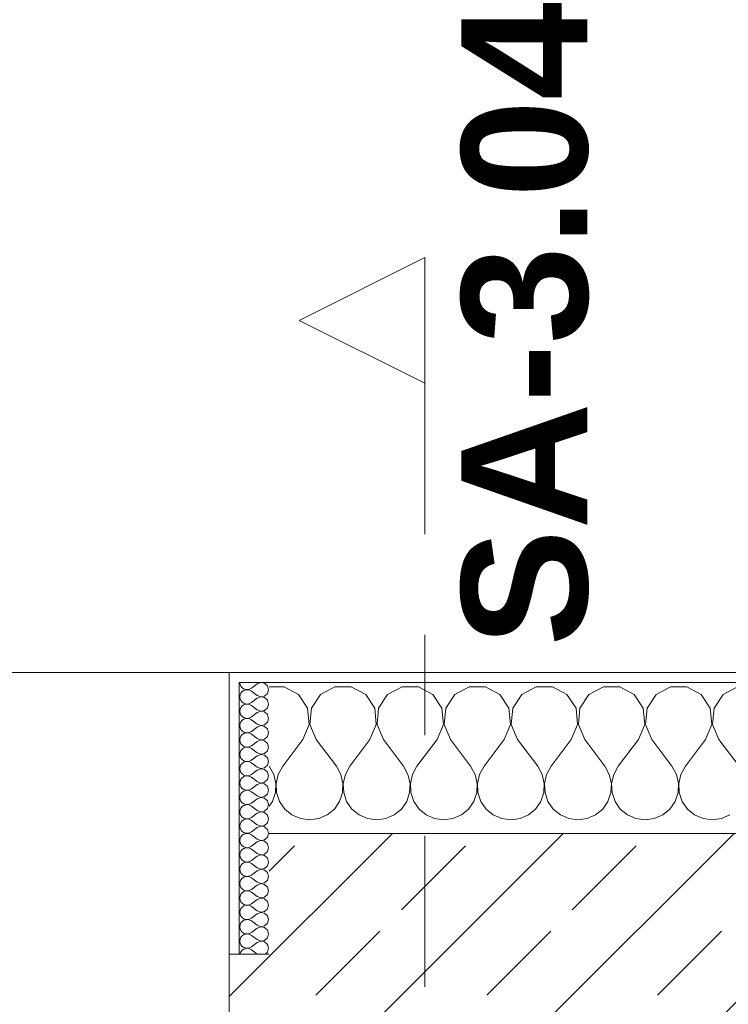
# Model space of a CAD drawing. Header units: metres. Extents: x -3.6 to 84.5, y -11 to 16.8.
# Tile 52 of 256: x 3.3 to 4, y 13.5 to 14.5. Entities that reach past the tile are written whole.
import ezdxf

# ---------------------------------------------------------------- set-up
doc = ezdxf.new("R2010")
doc.units = ezdxf.units.M
doc.header["$MEASUREMENT"] = 0
doc.linetypes.add('Schnittlinie', pattern=[0.3, 0.15, -0.075, 0, -0.075])
doc.linetypes.add('Wipeout_Contour', pattern=[1, 0, -1])
for name, color, linetype in [('154 - Bemaßung_ Beschriftung.Ausbau - Deckenspiegel', 7, 'Continuous'), ('203 - Marker.Schnitt - Ausbaudetail SA', 7, 'Continuous'), ('604 - Struktur.Wand Aussen', 7, 'Continuous')]:
    doc.layers.add(name, color=color, linetype=linetype)
doc.styles.add('ERSTELLTER_STIL_1', font='txt')
doc.styles.add('ERSTELLTER_STIL_2', font='txt')
doc.dimstyles.new('ERSTELLTER_STIL__2', dxfattribs={"dimtxt": 0.1, "dimasz": 0.0532, "dimexe": 0.18, "dimexo": 0.0625, "dimgap": 0, "dimtad": 1, "dimtih": 1, "dimtoh": 1, "dimzin": 0, "dimdsep": 46, "dimtxsty": 'ERSTELLTER_STIL_2', "dimblk": 'ARROWHEAD_2', "dimblk1": 'ARROWHEAD_2', "dimblk2": 'ARROWHEAD_2', "dimcen": 0.09, "dimse1": 1, "dimse2": 1, "dimclrd": 7, "dimclre": 7, "dimclrt": 7, "dimazin": 0, "dimtfac": 1, "dimtdec": 4, "dimtmove": 0, "dimatfit": 3, "dimfxl": 1, "dimtolj": 1, "dimtzin": 0, "dimarcsym": 0})
pattern_1 = [(0, (0, 0), (0, 0.08660254), [0, -0.05]), (0, (0.025, 0.0433), (0, 0.08660254), [0, -0.05])]

# ---------------------------------------------------------------- blocks, each defined once
blk = doc.blocks.new('*X31')
at = {"layer": '604 - Struktur.Wand Aussen', "color": 7, "linetype": 'Continuous', "lineweight": 5}
for p, q in [((3.57479, 13.84066), (3.56, 13.84066)), ((3.5891, 13.83299), (3.57479, 13.84066)), ((3.62521, 13.84066), (3.6109, 13.83299)), ((3.64145, 13.84066), (3.62521, 13.84066)), ((3.65576, 13.83299), (3.64145, 13.84066)), ((3.69188, 13.84066), (3.67757, 13.83299)), ((3.70812, 13.84066), (3.69188, 13.84066)), ((3.72243, 13.83299), (3.70812, 13.84066)), ((3.75855, 13.84066), (3.74424, 13.83299)), ((3.77479, 13.84066), (3.75855, 13.84066)), ((3.7891, 13.83299), (3.77479, 13.84066)), ((3.82521, 13.84066), (3.8109, 13.83299)), ((3.84145, 13.84066), (3.82521, 13.84066)), ((3.85576, 13.83299), (3.84145, 13.84066)), ((3.89188, 13.84066), (3.87757, 13.83299)), ((3.90812, 13.84066), (3.89188, 13.84066)), ((3.92243, 13.83299), (3.90812, 13.84066)), ((3.95855, 13.84066), (3.94424, 13.83299)), ((3.97479, 13.84066), (3.95855, 13.84066)), ((3.9891, 13.83299), (3.97479, 13.84066)), ((4.02521, 13.84066), (4.0109, 13.83299)), ((3.59808, 13.81947), (3.5891, 13.83299)), ((3.6109, 13.83299), (3.60192, 13.81947)), ((3.66475, 13.81947), (3.65576, 13.83299)), ((3.67757, 13.83299), (3.66858, 13.81947)), ((3.73142, 13.81947), (3.72243, 13.83299)), ((3.74424, 13.83299), (3.73525, 13.81947)), ((3.79808, 13.81947), (3.7891, 13.83299)), ((3.8109, 13.83299), (3.80192, 13.81947)), ((3.86475, 13.81947), (3.85576, 13.83299)), ((3.87757, 13.83299), (3.86858, 13.81947)), ((3.93142, 13.81947), (3.92243, 13.83299)), ((3.94424, 13.83299), (3.93525, 13.81947)), ((3.99808, 13.81947), (3.9891, 13.83299)), ((4.0109, 13.83299), (4.00192, 13.81947)), ((3.59962, 13.8033), (3.59808, 13.81947)), ((3.60192, 13.81947), (3.60038, 13.8033)), ((3.66629, 13.8033), (3.66475, 13.81947)), ((3.66858, 13.81947), (3.66705, 13.8033)), ((3.73295, 13.8033), (3.73142, 13.81947)), ((3.73525, 13.81947), (3.73371, 13.8033)), ((3.79962, 13.8033), (3.79808, 13.81947)), ((3.80192, 13.81947), (3.80038, 13.8033)), ((3.86629, 13.8033), (3.86475, 13.81947)), ((3.86858, 13.81947), (3.86705, 13.8033)), ((3.93295, 13.8033), (3.93142, 13.81947)), ((3.93525, 13.81947), (3.93371, 13.8033)), ((3.99962, 13.8033), (3.99808, 13.81947)), ((4.00192, 13.81947), (4.00038, 13.8033)), ((3.59333, 13.78833), (3.59962, 13.8033)), ((3.60038, 13.8033), (3.60667, 13.78833)), ((3.66, 13.78833), (3.66629, 13.8033)), ((3.66705, 13.8033), (3.67333, 13.78833)), ((3.72667, 13.78833), (3.73295, 13.8033)), ((3.73371, 13.8033), (3.74, 13.78833)), ((3.79333, 13.78833), (3.79962, 13.8033)), ((3.80038, 13.8033), (3.80667, 13.78833)), ((3.86, 13.78833), (3.86629, 13.8033)), ((3.86705, 13.8033), (3.87333, 13.78833)), ((3.92667, 13.78833), (3.93295, 13.8033)), ((3.93371, 13.8033), (3.94, 13.78833)), ((3.99333, 13.78833), (3.99962, 13.8033)), ((4.00038, 13.8033), (4.00667, 13.78833)), ((3.59333, 13.78833), (3.57333, 13.76167)), ((3.60667, 13.78833), (3.62667, 13.76167)), ((3.66, 13.78833), (3.64, 13.76167)), ((3.67333, 13.78833), (3.69333, 13.76167)), ((3.72667, 13.78833), (3.70667, 13.76167)), ((3.74, 13.78833), (3.76, 13.76167)), ((3.79333, 13.78833), (3.77333, 13.76167)), ((3.80667, 13.78833), (3.82667, 13.76167)), ((3.86, 13.78833), (3.84, 13.76167)), ((3.87333, 13.78833), (3.89333, 13.76167)), ((3.92667, 13.78833), (3.90667, 13.76167)), ((3.94, 13.78833), (3.96, 13.76167)), ((3.99333, 13.78833), (3.97333, 13.76167)), ((4.00667, 13.78833), (4.02667, 13.76167)), ((3.56445, 13.75362), (3.56, 13.76167)), ((3.57333, 13.76167), (3.56888, 13.75362)), ((3.63112, 13.75362), (3.62667, 13.76167)), ((3.64, 13.76167), (3.63555, 13.75362)), ((3.69778, 13.75362), (3.69333, 13.76167)), ((3.70667, 13.76167), (3.70222, 13.75362)), ((3.76445, 13.75362), (3.76, 13.76167)), ((3.77333, 13.76167), (3.76888, 13.75362)), ((3.83112, 13.75362), (3.82667, 13.76167)), ((3.84, 13.76167), (3.83555, 13.75362)), ((3.89778, 13.75362), (3.89333, 13.76167)), ((3.90667, 13.76167), (3.90222, 13.75362)), ((3.96445, 13.75362), (3.96, 13.76167)), ((3.97333, 13.76167), (3.96888, 13.75362)), ((3.56653, 13.74466), (3.56445, 13.75362)), ((3.56888, 13.75362), (3.5668, 13.74466)), ((3.6332, 13.74466), (3.63112, 13.75362)), ((3.63555, 13.75362), (3.63347, 13.74466)), ((3.69987, 13.74466), (3.69778, 13.75362)), ((3.70222, 13.75362), (3.70013, 13.74466)), ((3.76653, 13.74466), (3.76445, 13.75362)), ((3.76888, 13.75362), (3.7668, 13.74466)), ((3.8332, 13.74466), (3.83112, 13.75362)), ((3.83555, 13.75362), (3.83347, 13.74466)), ((3.89987, 13.74466), (3.89778, 13.75362)), ((3.90222, 13.75362), (3.90013, 13.74466)), ((3.96653, 13.74466), (3.96445, 13.75362)), ((3.96888, 13.75362), (3.9668, 13.74466)), ((3.56609, 13.73547), (3.56653, 13.74466)), ((3.5668, 13.74466), (3.56725, 13.73547)), ((3.63275, 13.73547), (3.6332, 13.74466)), ((3.63347, 13.74466), (3.63391, 13.73547)), ((3.69942, 13.73547), (3.69987, 13.74466)), ((3.70013, 13.74466), (3.70058, 13.73547)), ((3.76609, 13.73547), (3.76653, 13.74466)), ((3.7668, 13.74466), (3.76725, 13.73547)), ((3.83275, 13.73547), (3.8332, 13.74466)), ((3.83347, 13.74466), (3.83391, 13.73547)), ((3.89942, 13.73547), (3.89987, 13.74466)), ((3.90013, 13.74466), (3.90058, 13.73547)), ((3.96609, 13.73547), (3.96653, 13.74466)), ((3.9668, 13.74466), (3.96725, 13.73547)), ((3.56, 13.72218), (3.56315, 13.72676)), ((3.56315, 13.72676), (3.56609, 13.73547)), ((3.56725, 13.73547), (3.57019, 13.72676)), ((3.57019, 13.72676), (3.57539, 13.71918)), ((3.62461, 13.71918), (3.62981, 13.72676)), ((3.62981, 13.72676), (3.63275, 13.73547)), ((3.63391, 13.73547), (3.63685, 13.72676)), ((3.63685, 13.72676), (3.64206, 13.71918)), ((3.69127, 13.71918), (3.69648, 13.72676)), ((3.69648, 13.72676), (3.69942, 13.73547)), ((3.70058, 13.73547), (3.70352, 13.72676)), ((3.70352, 13.72676), (3.70873, 13.71918)), ((3.75794, 13.71918), (3.76315, 13.72676)), ((3.76315, 13.72676), (3.76609, 13.73547)), ((3.76725, 13.73547), (3.77019, 13.72676)), ((3.77019, 13.72676), (3.77539, 13.71918)), ((3.82461, 13.71918), (3.82981, 13.72676)), ((3.82981, 13.72676), (3.83275, 13.73547)), ((3.83391, 13.73547), (3.83685, 13.72676)), ((3.83685, 13.72676), (3.84206, 13.71918)), ((3.89127, 13.71918), (3.89648, 13.72676)), ((3.89648, 13.72676), (3.89942, 13.73547)), ((3.90058, 13.73547), (3.90352, 13.72676)), ((3.90352, 13.72676), (3.90873, 13.71918)), ((3.95794, 13.71918), (3.96315, 13.72676)), ((3.96315, 13.72676), (3.96609, 13.73547)), ((3.96725, 13.73547), (3.97019, 13.72676)), ((3.97019, 13.72676), (3.97539, 13.71918)), ((3.57539, 13.71918), (3.58248, 13.71331)), ((3.61752, 13.71331), (3.62461, 13.71918)), ((3.64206, 13.71918), (3.64914, 13.71331)), ((3.68419, 13.71331), (3.69127, 13.71918)), ((3.70873, 13.71918), (3.71581, 13.71331)), ((3.75086, 13.71331), (3.75794, 13.71918)), ((3.77539, 13.71918), (3.78248, 13.71331)), ((3.81752, 13.71331), (3.82461, 13.71918)), ((3.84206, 13.71918), (3.84914, 13.71331)), ((3.88419, 13.71331), (3.89127, 13.71918)), ((3.90873, 13.71918), (3.91581, 13.71331)), ((3.95086, 13.71331), (3.95794, 13.71918)), ((3.97539, 13.71918), (3.98248, 13.71331)), ((3.58248, 13.71331), (3.59089, 13.7096)), ((3.59089, 13.7096), (3.6, 13.70833)), ((3.6, 13.70833), (3.60911, 13.7096)), ((3.60911, 13.7096), (3.61752, 13.71331)), ((3.64914, 13.71331), (3.65756, 13.7096)), ((3.65756, 13.7096), (3.66667, 13.70833)), ((3.66667, 13.70833), (3.67578, 13.7096)), ((3.67578, 13.7096), (3.68419, 13.71331)), ((3.71581, 13.71331), (3.72422, 13.7096)), ((3.72422, 13.7096), (3.73333, 13.70833)), ((3.73333, 13.70833), (3.74244, 13.7096)), ((3.74244, 13.7096), (3.75086, 13.71331)), ((3.78248, 13.71331), (3.79089, 13.7096)), ((3.79089, 13.7096), (3.8, 13.70833)), ((3.8, 13.70833), (3.80911, 13.7096)), ((3.80911, 13.7096), (3.81752, 13.71331)), ((3.84914, 13.71331), (3.85756, 13.7096)), ((3.85756, 13.7096), (3.86667, 13.70833)), ((3.86667, 13.70833), (3.87578, 13.7096)), ((3.87578, 13.7096), (3.88419, 13.71331)), ((3.91581, 13.71331), (3.92422, 13.7096)), ((3.92422, 13.7096), (3.93333, 13.70833)), ((3.93333, 13.70833), (3.94244, 13.7096)), ((3.94244, 13.7096), (3.95086, 13.71331)), ((3.98248, 13.71331), (3.99089, 13.7096)), ((3.99089, 13.7096), (4, 13.70833)), ((4, 13.70833), (4.00911, 13.7096)), ((4.00911, 13.7096), (4.01752, 13.71331))]:
    blk.add_line(p, q, dxfattribs=at)
blk = doc.blocks.new('*X49')
at = {"layer": '604 - Struktur.Wand Aussen', "color": 7, "linetype": 'Continuous', "lineweight": 5}
for p, q in [((3.53071, 13.845), (3.53099, 13.84305)), ((3.5515, 13.84497), (3.54786, 13.84357)), ((3.55534, 13.84425), (3.5515, 13.84497)), ((3.55822, 13.84161), (3.55534, 13.84425)), ((3.53099, 13.84305), (3.53178, 13.84124)), ((3.53178, 13.83447), (3.53099, 13.83267)), ((3.53178, 13.84124), (3.53304, 13.83973)), ((3.53304, 13.83599), (3.53178, 13.83447)), ((3.53304, 13.83973), (3.53466, 13.83861)), ((3.53466, 13.8371), (3.53304, 13.83599)), ((3.53466, 13.83861), (3.53653, 13.83798)), ((3.53653, 13.83773), (3.53466, 13.8371)), ((3.53653, 13.83798), (3.5385, 13.83789)), ((3.5385, 13.83783), (3.53653, 13.83773)), ((3.5385, 13.83789), (3.54042, 13.83833)), ((3.54042, 13.83738), (3.5385, 13.83783)), ((3.54042, 13.83833), (3.54214, 13.83929)), ((3.54214, 13.83643), (3.54042, 13.83738)), ((3.54786, 13.84357), (3.54214, 13.83929)), ((3.54786, 13.83214), (3.54214, 13.83643)), ((3.55929, 13.83786), (3.55822, 13.84161)), ((3.55822, 13.8341), (3.55929, 13.83786)), ((3.53099, 13.83267), (3.53071, 13.83071)), ((3.53071, 13.83071), (3.53099, 13.82876)), ((3.53099, 13.82876), (3.53178, 13.82696)), ((3.53178, 13.82696), (3.53304, 13.82544)), ((3.53304, 13.82544), (3.53466, 13.82433)), ((3.54042, 13.82405), (3.54214, 13.825)), ((3.54786, 13.82929), (3.54214, 13.825)), ((3.54786, 13.83214), (3.5515, 13.83074)), ((3.5515, 13.83069), (3.54786, 13.82929)), ((3.5515, 13.83074), (3.55534, 13.83147)), ((3.55534, 13.82996), (3.5515, 13.83069)), ((3.55534, 13.83147), (3.55822, 13.8341)), ((3.55822, 13.82733), (3.55534, 13.82996)), ((3.55929, 13.82357), (3.55822, 13.82733)), ((3.53099, 13.81838), (3.53071, 13.81643)), ((3.53071, 13.81643), (3.53099, 13.81448)), ((3.53178, 13.82018), (3.53099, 13.81838)), ((3.53304, 13.8217), (3.53178, 13.82018)), ((3.53466, 13.82282), (3.53304, 13.8217)), ((3.53466, 13.82433), (3.53653, 13.8237)), ((3.53653, 13.82345), (3.53466, 13.82282)), ((3.53653, 13.8237), (3.5385, 13.8236)), ((3.5385, 13.82354), (3.53653, 13.82345)), ((3.5385, 13.8236), (3.54042, 13.82405)), ((3.54042, 13.8231), (3.5385, 13.82354)), ((3.54214, 13.82214), (3.54042, 13.8231)), ((3.54786, 13.81786), (3.54214, 13.82214)), ((3.54786, 13.815), (3.54214, 13.81071)), ((3.54786, 13.81786), (3.5515, 13.81646)), ((3.5515, 13.8164), (3.54786, 13.815)), ((3.5515, 13.81646), (3.55534, 13.81718)), ((3.55534, 13.81567), (3.5515, 13.8164)), ((3.55534, 13.81718), (3.55822, 13.81982)), ((3.55822, 13.81304), (3.55534, 13.81567)), ((3.55822, 13.81982), (3.55929, 13.82357)), ((3.53099, 13.81448), (3.53178, 13.81267)), ((3.53178, 13.8059), (3.53099, 13.80409)), ((3.53178, 13.81267), (3.53304, 13.81116)), ((3.53304, 13.80742), (3.53178, 13.8059)), ((3.53304, 13.81116), (3.53466, 13.81004)), ((3.53466, 13.80853), (3.53304, 13.80742)), ((3.53466, 13.81004), (3.53653, 13.80941)), ((3.53653, 13.80916), (3.53466, 13.80853)), ((3.53653, 13.80941), (3.5385, 13.80931)), ((3.5385, 13.80926), (3.53653, 13.80916)), ((3.5385, 13.80931), (3.54042, 13.80976)), ((3.54042, 13.80881), (3.5385, 13.80926)), ((3.54042, 13.80976), (3.54214, 13.81071)), ((3.54214, 13.80786), (3.54042, 13.80881)), ((3.54786, 13.80357), (3.54214, 13.80786)), ((3.55534, 13.8029), (3.55822, 13.80553)), ((3.55929, 13.80929), (3.55822, 13.81304)), ((3.55822, 13.80553), (3.55929, 13.80929)), ((3.53099, 13.80409), (3.53071, 13.80214)), ((3.53071, 13.80214), (3.53099, 13.80019)), ((3.53099, 13.80019), (3.53178, 13.79839)), ((3.53178, 13.79839), (3.53304, 13.79687)), ((3.53304, 13.79687), (3.53466, 13.79575)), ((3.53466, 13.79575), (3.53653, 13.79512)), ((3.53653, 13.79512), (3.5385, 13.79503)), ((3.5385, 13.79503), (3.54042, 13.79547)), ((3.54042, 13.79547), (3.54214, 13.79643)), ((3.54786, 13.80071), (3.54214, 13.79643)), ((3.54786, 13.80357), (3.5515, 13.80217)), ((3.5515, 13.80211), (3.54786, 13.80071)), ((3.5515, 13.80217), (3.55534, 13.8029)), ((3.55534, 13.80139), (3.5515, 13.80211)), ((3.55822, 13.79876), (3.55534, 13.80139)), ((3.55929, 13.795), (3.55822, 13.79876)), ((3.53099, 13.78981), (3.53071, 13.78786)), ((3.53071, 13.78786), (3.53099, 13.78591)), ((3.53178, 13.79161), (3.53099, 13.78981)), ((3.53099, 13.78591), (3.53178, 13.7841)), ((3.53304, 13.79313), (3.53178, 13.79161)), ((3.53466, 13.79425), (3.53304, 13.79313)), ((3.53653, 13.79488), (3.53466, 13.79425)), ((3.5385, 13.79497), (3.53653, 13.79488)), ((3.54042, 13.79453), (3.5385, 13.79497)), ((3.54214, 13.79357), (3.54042, 13.79453)), ((3.54786, 13.78929), (3.54214, 13.79357)), ((3.54786, 13.78643), (3.54214, 13.78214)), ((3.54786, 13.78929), (3.5515, 13.78789)), ((3.5515, 13.78783), (3.54786, 13.78643)), ((3.5515, 13.78789), (3.55534, 13.78861)), ((3.55534, 13.7871), (3.5515, 13.78783)), ((3.55534, 13.78861), (3.55822, 13.79124)), ((3.55822, 13.78447), (3.55534, 13.7871)), ((3.55822, 13.79124), (3.55929, 13.795)), ((3.53099, 13.77552), (3.53071, 13.77357)), ((3.53178, 13.77733), (3.53099, 13.77552)), ((3.53178, 13.7841), (3.53304, 13.78258)), ((3.53304, 13.77884), (3.53178, 13.77733)), ((3.53304, 13.78258), (3.53466, 13.78147)), ((3.53466, 13.77996), (3.53304, 13.77884)), ((3.53466, 13.78147), (3.53653, 13.78084)), ((3.53653, 13.78059), (3.53466, 13.77996)), ((3.53653, 13.78084), (3.5385, 13.78074)), ((3.5385, 13.78069), (3.53653, 13.78059)), ((3.5385, 13.78074), (3.54042, 13.78119)), ((3.54042, 13.78024), (3.5385, 13.78069)), ((3.54042, 13.78119), (3.54214, 13.78214)), ((3.54214, 13.77929), (3.54042, 13.78024)), ((3.54786, 13.775), (3.54214, 13.77929)), ((3.55534, 13.77433), (3.55822, 13.77696)), ((3.55929, 13.78071), (3.55822, 13.78447)), ((3.55822, 13.77696), (3.55929, 13.78071)), ((3.53071, 13.77357), (3.53099, 13.77162)), ((3.53099, 13.77162), (3.53178, 13.76982)), ((3.53178, 13.76982), (3.53304, 13.7683)), ((3.53304, 13.7683), (3.53466, 13.76718)), ((3.53466, 13.76567), (3.53304, 13.76456)), ((3.53466, 13.76718), (3.53653, 13.76655)), ((3.53653, 13.7663), (3.53466, 13.76567)), ((3.53653, 13.76655), (3.5385, 13.76646)), ((3.5385, 13.7664), (3.53653, 13.7663)), ((3.5385, 13.76646), (3.54042, 13.7669)), ((3.54042, 13.76595), (3.5385, 13.7664)), ((3.54042, 13.7669), (3.54214, 13.76786)), ((3.54214, 13.765), (3.54042, 13.76595)), ((3.54786, 13.77214), (3.54214, 13.76786)), ((3.54786, 13.775), (3.5515, 13.7736)), ((3.5515, 13.77354), (3.54786, 13.77214)), ((3.5515, 13.7736), (3.55534, 13.77433)), ((3.55534, 13.77282), (3.5515, 13.77354)), ((3.55822, 13.77018), (3.55534, 13.77282)), ((3.55929, 13.76643), (3.55822, 13.77018)), ((3.55822, 13.76267), (3.55929, 13.76643)), ((3.53099, 13.76124), (3.53071, 13.75929)), ((3.53071, 13.75929), (3.53099, 13.75733)), ((3.53178, 13.76304), (3.53099, 13.76124)), ((3.53099, 13.75733), (3.53178, 13.75553)), ((3.53304, 13.76456), (3.53178, 13.76304)), ((3.54786, 13.76071), (3.54214, 13.765)), ((3.54786, 13.75786), (3.54214, 13.75357)), ((3.54786, 13.76071), (3.5515, 13.75931)), ((3.5515, 13.75926), (3.54786, 13.75786)), ((3.5515, 13.75931), (3.55534, 13.76004)), ((3.55534, 13.75853), (3.5515, 13.75926)), ((3.55534, 13.76004), (3.55822, 13.76267)), ((3.55822, 13.7559), (3.55534, 13.75853)), ((3.55929, 13.75214), (3.55822, 13.7559)), ((3.53099, 13.74695), (3.53071, 13.745)), ((3.53178, 13.74876), (3.53099, 13.74695)), ((3.53178, 13.75553), (3.53304, 13.75401)), ((3.53304, 13.75027), (3.53178, 13.74876)), ((3.53304, 13.75401), (3.53466, 13.7529)), ((3.53466, 13.75139), (3.53304, 13.75027)), ((3.53466, 13.7529), (3.53653, 13.75227)), ((3.53653, 13.75202), (3.53466, 13.75139)), ((3.53653, 13.75227), (3.5385, 13.75217)), ((3.5385, 13.75211), (3.53653, 13.75202)), ((3.5385, 13.75217), (3.54042, 13.75262)), ((3.54042, 13.75167), (3.5385, 13.75211)), ((3.54042, 13.75262), (3.54214, 13.75357)), ((3.54214, 13.75071), (3.54042, 13.75167)), ((3.54786, 13.74643), (3.54214, 13.75071)), ((3.54786, 13.74643), (3.5515, 13.74503)), ((3.55534, 13.74575), (3.55822, 13.74839)), ((3.55822, 13.74839), (3.55929, 13.75214)), ((3.53071, 13.745), (3.53099, 13.74305)), ((3.53099, 13.74305), (3.53178, 13.74124)), ((3.53178, 13.74124), (3.53304, 13.73973)), ((3.53304, 13.73973), (3.53466, 13.73861)), ((3.53466, 13.7371), (3.53304, 13.73599)), ((3.53466, 13.73861), (3.53653, 13.73798)), ((3.53653, 13.73773), (3.53466, 13.7371)), ((3.53653, 13.73798), (3.5385, 13.73789)), ((3.5385, 13.73783), (3.53653, 13.73773)), ((3.5385, 13.73789), (3.54042, 13.73833)), ((3.54042, 13.73738), (3.5385, 13.73783)), ((3.54042, 13.73833), (3.54214, 13.73929)), ((3.54214, 13.73643), (3.54042, 13.73738)), ((3.54786, 13.74357), (3.54214, 13.73929)), ((3.54786, 13.73214), (3.54214, 13.73643)), ((3.5515, 13.74497), (3.54786, 13.74357)), ((3.5515, 13.74503), (3.55534, 13.74575)), ((3.55534, 13.74425), (3.5515, 13.74497)), ((3.55822, 13.74161), (3.55534, 13.74425)), ((3.55929, 13.73786), (3.55822, 13.74161)), ((3.55822, 13.7341), (3.55929, 13.73786)), ((3.53099, 13.73267), (3.53071, 13.73071)), ((3.53071, 13.73071), (3.53099, 13.72876)), ((3.53178, 13.73447), (3.53099, 13.73267)), ((3.53099, 13.72876), (3.53178, 13.72696)), ((3.53304, 13.73599), (3.53178, 13.73447)), ((3.53178, 13.72696), (3.53304, 13.72544)), ((3.54786, 13.72929), (3.54214, 13.725)), ((3.54786, 13.73214), (3.5515, 13.73074)), ((3.5515, 13.73069), (3.54786, 13.72929)), ((3.5515, 13.73074), (3.55534, 13.73147)), ((3.55534, 13.72996), (3.5515, 13.73069)), ((3.55534, 13.73147), (3.55822, 13.7341)), ((3.55822, 13.72733), (3.55534, 13.72996)), ((3.55929, 13.72357), (3.55822, 13.72733)), ((3.53099, 13.71838), (3.53071, 13.71643)), ((3.53178, 13.72018), (3.53099, 13.71838)), ((3.53304, 13.7217), (3.53178, 13.72018)), ((3.53304, 13.72544), (3.53466, 13.72433)), ((3.53466, 13.72282), (3.53304, 13.7217)), ((3.53466, 13.72433), (3.53653, 13.7237)), ((3.53653, 13.72345), (3.53466, 13.72282)), ((3.53653, 13.7237), (3.5385, 13.7236)), ((3.5385, 13.72354), (3.53653, 13.72345)), ((3.5385, 13.7236), (3.54042, 13.72405)), ((3.54042, 13.7231), (3.5385, 13.72354)), ((3.54042, 13.72405), (3.54214, 13.725)), ((3.54214, 13.72214), (3.54042, 13.7231)), ((3.54786, 13.71786), (3.54214, 13.72214)), ((3.54786, 13.71786), (3.5515, 13.71646)), ((3.5515, 13.71646), (3.55534, 13.71718)), ((3.55534, 13.71718), (3.55822, 13.71982)), ((3.55822, 13.71982), (3.55929, 13.72357)), ((3.53071, 13.71643), (3.53099, 13.71448)), ((3.53099, 13.71448), (3.53178, 13.71267)), ((3.53178, 13.71267), (3.53304, 13.71116)), ((3.53304, 13.70742), (3.53178, 13.7059)), ((3.53304, 13.71116), (3.53466, 13.71004)), ((3.53466, 13.70853), (3.53304, 13.70742)), ((3.53466, 13.71004), (3.53653, 13.70941)), ((3.53653, 13.70916), (3.53466, 13.70853)), ((3.53653, 13.70941), (3.5385, 13.70931)), ((3.5385, 13.70926), (3.53653, 13.70916)), ((3.5385, 13.70931), (3.54042, 13.70976)), ((3.54042, 13.70881), (3.5385, 13.70926)), ((3.54042, 13.70976), (3.54214, 13.71071)), ((3.54214, 13.70786), (3.54042, 13.70881)), ((3.54786, 13.715), (3.54214, 13.71071)), ((3.54786, 13.70357), (3.54214, 13.70786)), ((3.5515, 13.7164), (3.54786, 13.715)), ((3.55534, 13.71567), (3.5515, 13.7164)), ((3.55822, 13.71304), (3.55534, 13.71567)), ((3.55929, 13.70929), (3.55822, 13.71304)), ((3.55822, 13.70553), (3.55929, 13.70929)), ((3.53099, 13.70409), (3.53071, 13.70214)), ((3.53071, 13.70214), (3.53099, 13.70019)), ((3.53178, 13.7059), (3.53099, 13.70409)), ((3.53099, 13.70019), (3.53178, 13.69839)), ((3.53178, 13.69839), (3.53304, 13.69687)), ((3.54786, 13.70071), (3.54214, 13.69643)), ((3.54786, 13.70357), (3.5515, 13.70217)), ((3.5515, 13.70211), (3.54786, 13.70071)), ((3.5515, 13.70217), (3.55534, 13.7029)), ((3.55534, 13.70139), (3.5515, 13.70211)), ((3.55534, 13.7029), (3.55822, 13.70553)), ((3.55822, 13.69876), (3.55534, 13.70139)), ((3.55929, 13.695), (3.55822, 13.69876)), ((3.53099, 13.68981), (3.53071, 13.68786)), ((3.53071, 13.68786), (3.53099, 13.68591)), ((3.53178, 13.69161), (3.53099, 13.68981)), ((3.53304, 13.69313), (3.53178, 13.69161)), ((3.53304, 13.69687), (3.53466, 13.69575)), ((3.53466, 13.69425), (3.53304, 13.69313)), ((3.53466, 13.69575), (3.53653, 13.69512)), ((3.53653, 13.69488), (3.53466, 13.69425)), ((3.53653, 13.69512), (3.5385, 13.69503)), ((3.5385, 13.69497), (3.53653, 13.69488)), ((3.5385, 13.69503), (3.54042, 13.69547)), ((3.54042, 13.69453), (3.5385, 13.69497)), ((3.54042, 13.69547), (3.54214, 13.69643)), ((3.54214, 13.69357), (3.54042, 13.69453)), ((3.54786, 13.68929), (3.54214, 13.69357)), ((3.54786, 13.68929), (3.5515, 13.68789)), ((3.5515, 13.68783), (3.54786, 13.68643)), ((3.5515, 13.68789), (3.55534, 13.68861)), ((3.55534, 13.6871), (3.5515, 13.68783)), ((3.55534, 13.68861), (3.55822, 13.69124)), ((3.55822, 13.69124), (3.55929, 13.695)), ((3.53099, 13.68591), (3.53178, 13.6841)), ((3.53178, 13.6841), (3.53304, 13.68258)), ((3.53304, 13.67884), (3.53178, 13.67733)), ((3.53304, 13.68258), (3.53466, 13.68147)), ((3.53466, 13.67996), (3.53304, 13.67884)), ((3.53466, 13.68147), (3.53653, 13.68084)), ((3.53653, 13.68059), (3.53466, 13.67996)), ((3.53653, 13.68084), (3.5385, 13.68074)), ((3.5385, 13.68069), (3.53653, 13.68059)), ((3.5385, 13.68074), (3.54042, 13.68119)), ((3.54042, 13.68024), (3.5385, 13.68069)), ((3.54042, 13.68119), (3.54214, 13.68214)), ((3.54214, 13.67929), (3.54042, 13.68024)), ((3.54786, 13.68643), (3.54214, 13.68214)), ((3.54786, 13.675), (3.54214, 13.67929)), ((3.55822, 13.68447), (3.55534, 13.6871)), ((3.55929, 13.68071), (3.55822, 13.68447)), ((3.55822, 13.67696), (3.55929, 13.68071)), ((3.53099, 13.67552), (3.53071, 13.67357)), ((3.53071, 13.67357), (3.53099, 13.67162)), ((3.53178, 13.67733), (3.53099, 13.67552)), ((3.53099, 13.67162), (3.53178, 13.66982)), ((3.53178, 13.66982), (3.53304, 13.6683)), ((3.53304, 13.6683), (3.53466, 13.66718)), ((3.54042, 13.6669), (3.54214, 13.66786)), ((3.54786, 13.67214), (3.54214, 13.66786)), ((3.54786, 13.675), (3.5515, 13.6736)), ((3.5515, 13.67354), (3.54786, 13.67214)), ((3.5515, 13.6736), (3.55534, 13.67433)), ((3.55534, 13.67282), (3.5515, 13.67354)), ((3.55534, 13.67433), (3.55822, 13.67696)), ((3.55822, 13.67018), (3.55534, 13.67282)), ((3.55929, 13.66643), (3.55822, 13.67018)), ((3.53099, 13.66124), (3.53071, 13.65929)), ((3.53071, 13.65929), (3.53099, 13.65733)), ((3.53178, 13.66304), (3.53099, 13.66124)), ((3.53304, 13.66456), (3.53178, 13.66304)), ((3.53466, 13.66567), (3.53304, 13.66456)), ((3.53466, 13.66718), (3.53653, 13.66655)), ((3.53653, 13.6663), (3.53466, 13.66567)), ((3.53653, 13.66655), (3.5385, 13.66646)), ((3.5385, 13.6664), (3.53653, 13.6663)), ((3.5385, 13.66646), (3.54042, 13.6669)), ((3.54042, 13.66595), (3.5385, 13.6664)), ((3.54214, 13.665), (3.54042, 13.66595)), ((3.54786, 13.66071), (3.54214, 13.665)), ((3.54786, 13.66071), (3.5515, 13.65931)), ((3.5515, 13.65926), (3.54786, 13.65786)), ((3.5515, 13.65931), (3.55534, 13.66004)), ((3.55534, 13.65853), (3.5515, 13.65926)), ((3.55534, 13.66004), (3.55822, 13.66267)), ((3.55822, 13.6559), (3.55534, 13.65853)), ((3.55822, 13.66267), (3.55929, 13.66643)), ((3.53099, 13.65733), (3.53178, 13.65553)), ((3.53178, 13.64876), (3.53099, 13.64695)), ((3.53178, 13.65553), (3.53304, 13.65401)), ((3.53304, 13.65027), (3.53178, 13.64876)), ((3.53304, 13.65401), (3.53466, 13.6529)), ((3.53466, 13.65139), (3.53304, 13.65027)), ((3.53466, 13.6529), (3.53653, 13.65227)), ((3.53653, 13.65202), (3.53466, 13.65139)), ((3.53653, 13.65227), (3.5385, 13.65217)), ((3.5385, 13.65211), (3.53653, 13.65202)), ((3.5385, 13.65217), (3.54042, 13.65262)), ((3.54042, 13.65167), (3.5385, 13.65211)), ((3.54042, 13.65262), (3.54214, 13.65357)), ((3.54214, 13.65071), (3.54042, 13.65167)), ((3.54786, 13.65786), (3.54214, 13.65357)), ((3.54786, 13.64643), (3.54214, 13.65071)), ((3.55534, 13.64575), (3.55822, 13.64839)), ((3.55929, 13.65214), (3.55822, 13.6559)), ((3.55822, 13.64839), (3.55929, 13.65214)), ((3.53099, 13.64695), (3.53071, 13.645)), ((3.53071, 13.645), (3.53099, 13.64305)), ((3.53099, 13.64305), (3.53178, 13.64124)), ((3.53178, 13.64124), (3.53304, 13.63973)), ((3.53304, 13.63973), (3.53466, 13.63861)), ((3.53466, 13.63861), (3.53653, 13.63798)), ((3.54042, 13.63833), (3.54214, 13.63929)), ((3.54786, 13.64357), (3.54214, 13.63929)), ((3.54786, 13.64643), (3.5515, 13.64503)), ((3.5515, 13.64497), (3.54786, 13.64357)), ((3.5515, 13.64503), (3.55534, 13.64575)), ((3.55534, 13.64425), (3.5515, 13.64497)), ((3.55822, 13.64161), (3.55534, 13.64425)), ((3.55929, 13.63786), (3.55822, 13.64161)), ((3.53099, 13.63267), (3.53071, 13.63071)), ((3.53071, 13.63071), (3.53099, 13.62876)), ((3.53178, 13.63447), (3.53099, 13.63267)), ((3.53099, 13.62876), (3.53178, 13.62696)), ((3.53304, 13.63599), (3.53178, 13.63447)), ((3.53466, 13.6371), (3.53304, 13.63599)), ((3.53653, 13.63773), (3.53466, 13.6371)), ((3.53653, 13.63798), (3.5385, 13.63789)), ((3.5385, 13.63783), (3.53653, 13.63773)), ((3.5385, 13.63789), (3.54042, 13.63833)), ((3.54042, 13.63738), (3.5385, 13.63783)), ((3.54214, 13.63643), (3.54042, 13.63738)), ((3.54786, 13.63214), (3.54214, 13.63643)), ((3.54786, 13.62929), (3.54214, 13.625)), ((3.54786, 13.63214), (3.5515, 13.63074)), ((3.5515, 13.63069), (3.54786, 13.62929)), ((3.5515, 13.63074), (3.55534, 13.63147)), ((3.55534, 13.62996), (3.5515, 13.63069)), ((3.55534, 13.63147), (3.55822, 13.6341)), ((3.55822, 13.62733), (3.55534, 13.62996)), ((3.55822, 13.6341), (3.55929, 13.63786)), ((3.53178, 13.62018), (3.53099, 13.61838)), ((3.53178, 13.62696), (3.53304, 13.62544)), ((3.53304, 13.6217), (3.53178, 13.62018)), ((3.53304, 13.62544), (3.53466, 13.62433)), ((3.53466, 13.62282), (3.53304, 13.6217)), ((3.53466, 13.62433), (3.53653, 13.6237)), ((3.53653, 13.62345), (3.53466, 13.62282)), ((3.53653, 13.6237), (3.5385, 13.6236)), ((3.5385, 13.62354), (3.53653, 13.62345)), ((3.5385, 13.6236), (3.54042, 13.62405)), ((3.54042, 13.6231), (3.5385, 13.62354)), ((3.54042, 13.62405), (3.54214, 13.625)), ((3.54214, 13.62214), (3.54042, 13.6231)), ((3.54786, 13.61786), (3.54214, 13.62214)), ((3.55534, 13.61718), (3.55822, 13.61982)), ((3.55929, 13.62357), (3.55822, 13.62733)), ((3.55822, 13.61982), (3.55929, 13.62357)), ((3.53099, 13.61838), (3.53071, 13.61643)), ((3.53071, 13.61643), (3.53099, 13.61448)), ((3.53099, 13.61448), (3.53178, 13.61267)), ((3.53178, 13.61267), (3.53304, 13.61116)), ((3.53304, 13.61116), (3.53466, 13.61004)), ((3.53466, 13.61004), (3.53653, 13.60941)), ((3.53653, 13.60916), (3.53466, 13.60853)), ((3.53653, 13.60941), (3.5385, 13.60931)), ((3.5385, 13.60926), (3.53653, 13.60916)), ((3.5385, 13.60931), (3.54042, 13.60976)), ((3.54042, 13.60881), (3.5385, 13.60926)), ((3.54042, 13.60976), (3.54214, 13.61071)), ((3.54786, 13.615), (3.54214, 13.61071)), ((3.54786, 13.61786), (3.5515, 13.61646)), ((3.5515, 13.6164), (3.54786, 13.615)), ((3.5515, 13.61646), (3.55534, 13.61718)), ((3.55534, 13.61567), (3.5515, 13.6164)), ((3.55822, 13.61304), (3.55534, 13.61567)), ((3.55929, 13.60929), (3.55822, 13.61304)), ((3.55822, 13.60553), (3.55929, 13.60929)), ((3.53099, 13.60409), (3.53071, 13.60214)), ((3.53071, 13.60214), (3.53099, 13.60019)), ((3.53178, 13.6059), (3.53099, 13.60409)), ((3.53099, 13.60019), (3.53178, 13.59839)), ((3.53304, 13.60742), (3.53178, 13.6059)), ((3.53466, 13.60853), (3.53304, 13.60742)), ((3.54214, 13.60786), (3.54042, 13.60881)), ((3.54786, 13.60357), (3.54214, 13.60786)), ((3.54786, 13.60071), (3.54214, 13.59643)), ((3.54786, 13.60357), (3.5515, 13.60217)), ((3.5515, 13.60211), (3.54786, 13.60071)), ((3.5515, 13.60217), (3.55534, 13.6029)), ((3.55534, 13.60139), (3.5515, 13.60211)), ((3.55534, 13.6029), (3.55822, 13.60553)), ((3.55822, 13.59876), (3.55534, 13.60139)), ((3.53099, 13.58981), (3.53071, 13.58786)), ((3.53178, 13.59161), (3.53099, 13.58981)), ((3.53178, 13.59839), (3.53304, 13.59687)), ((3.53304, 13.59313), (3.53178, 13.59161)), ((3.53304, 13.59687), (3.53466, 13.59575)), ((3.53466, 13.59425), (3.53304, 13.59313)), ((3.53466, 13.59575), (3.53653, 13.59512)), ((3.53653, 13.59488), (3.53466, 13.59425)), ((3.53653, 13.59512), (3.5385, 13.59503)), ((3.5385, 13.59497), (3.53653, 13.59488)), ((3.5385, 13.59503), (3.54042, 13.59547)), ((3.54042, 13.59453), (3.5385, 13.59497)), ((3.54042, 13.59547), (3.54214, 13.59643)), ((3.54214, 13.59357), (3.54042, 13.59453)), ((3.54786, 13.58929), (3.54214, 13.59357)), ((3.55534, 13.58861), (3.55822, 13.59124)), ((3.55929, 13.595), (3.55822, 13.59876)), ((3.55822, 13.59124), (3.55929, 13.595)), ((3.53071, 13.58786), (3.53099, 13.58591)), ((3.53099, 13.58591), (3.53178, 13.5841)), ((3.53178, 13.5841), (3.53304, 13.58258)), ((3.53304, 13.58258), (3.53466, 13.58147)), ((3.53466, 13.57996), (3.53304, 13.57884)), ((3.53466, 13.58147), (3.53653, 13.58084)), ((3.53653, 13.58059), (3.53466, 13.57996)), ((3.53653, 13.58084), (3.5385, 13.58074)), ((3.5385, 13.58069), (3.53653, 13.58059)), ((3.5385, 13.58074), (3.54042, 13.58119)), ((3.54042, 13.58024), (3.5385, 13.58069)), ((3.54042, 13.58119), (3.54214, 13.58214)), ((3.54214, 13.57929), (3.54042, 13.58024)), ((3.54786, 13.58643), (3.54214, 13.58214)), ((3.54786, 13.58929), (3.5515, 13.58789)), ((3.5515, 13.58783), (3.54786, 13.58643)), ((3.5515, 13.58789), (3.55534, 13.58861)), ((3.55534, 13.5871), (3.5515, 13.58783)), ((3.55822, 13.58447), (3.55534, 13.5871)), ((3.55929, 13.58071), (3.55822, 13.58447)), ((3.55822, 13.57696), (3.55929, 13.58071)), ((3.53099, 13.57552), (3.53091, 13.575)), ((3.53178, 13.57733), (3.53099, 13.57552)), ((3.53304, 13.57884), (3.53178, 13.57733)), ((3.54786, 13.575), (3.54214, 13.57929)), ((3.55608, 13.575), (3.55822, 13.57696))]:
    blk.add_line(p, q, dxfattribs=at)
blk = doc.blocks.new('*D485')
at = {"layer": '154 - Bemaßung_ Beschriftung.Ausbau - Deckenspiegel', "color": 7, "linetype": 'Continuous', "lineweight": 5}
for p, q in [((3.22749, 14.57112), (3.22749, 14.67612)), ((3.70749, 14.57112), (3.70749, 14.67612)), ((3.2477, 14.65862), (3.20728, 14.58862)), ((3.7277, 14.65862), (3.68728, 14.58862)), ((3.22749, 14.62362), (3.70749, 14.62362))]:
    blk.add_line(p, q, dxfattribs=at)
at = {"layer": '154 - Bemaßung_ Beschriftung.Ausbau - Deckenspiegel', "color": 7, "lineweight": 5, "insert": (3.3916, 14.64362), "char_height": 0.1, "attachment_point": 7, "style": 'ERSTELLTER_STIL_2'}
blk.add_mtext('\\A1;{\\pql;\\fArial|b0|i0|c0|p38;48}', dxfattribs=at)
blk = doc.blocks.new('ARROWHEAD_2')
at = {"color": 0, "linetype": 'Continuous', "lineweight": 0}
for p, q in [((-0.378, -0.655), (0.378, 0.655)), ((0, 0), (-1, 0))]:
    blk.add_line(p, q, dxfattribs=at)
blk = doc.blocks.new('*D486')
at = {"layer": '154 - Bemaßung_ Beschriftung.Ausbau - Deckenspiegel', "color": 7, "linetype": 'Continuous', "lineweight": 5}
for p, q in [((3.70749, 14.57112), (3.70749, 14.67612)), ((4.18749, 14.57112), (4.18749, 14.67612)), ((3.7277, 14.65862), (3.68728, 14.58862)), ((4.2077, 14.65862), (4.16728, 14.58862)), ((3.70749, 14.62362), (4.18749, 14.62362))]:
    blk.add_line(p, q, dxfattribs=at)
at = {"layer": '154 - Bemaßung_ Beschriftung.Ausbau - Deckenspiegel', "color": 7, "lineweight": 5, "insert": (3.8716, 14.64362), "char_height": 0.1, "attachment_point": 7, "style": 'ERSTELLTER_STIL_2'}
blk.add_mtext('\\A1;{\\pql;\\fArial|b0|i0|c0|p38;48}', dxfattribs=at)

msp = doc.modelspace()

# ---------------------------------------------------------------- hatches: boundary and pattern name
at = {"layer": '604 - Struktur.Wand Aussen', "linetype": 'Continuous', "lineweight": 0, "true_color": 0x000000}
h = msp.add_hatch(dxfattribs=at)
h.set_pattern_fill('Verputz_0001', color=18, style=0, pattern_type=2)
h.set_pattern_definition(pattern_1)
h.paths.add_polyline_path([(3.53, 13.855), (3.52, 13.855), (3.52, 13.575), (3.53, 13.575)])
h = msp.add_hatch(dxfattribs=at)
h.set_pattern_fill('Verputz_0001', color=18, style=0, pattern_type=2)
h.set_pattern_definition(pattern_1)
h.paths.add_polyline_path([(3.53, 13.855), (3.53, 13.845), (4.71, 13.845), (4.71, 13.855)])
h = msp.add_hatch(dxfattribs=at)
h.set_pattern_fill('Beton__Stahlbeton_0001', color=18, style=0, pattern_type=2)
h.set_pattern_definition([(45, (0, 0), (-0.0848528, 0.0848528), []), (45, (-0.04243, 0.04243), (-0.0848528, 0.0848528), [0.09, -0.03])])
h.paths.add_polyline_path([(3.52, 13.505), (3.53, 13.505), (3.53, 13.455), (4.71, 13.455), (4.71, 13.505), (4.72, 13.505), (4.72, 13.575), (4.71, 13.575), (4.68, 13.575), (4.68, 13.695), (3.56, 13.695), (3.56, 13.575), (3.53, 13.575), (3.52, 13.575)])

# ---------------------------------------------------------------- linework, layer by layer
at = {"layer": '203 - Marker.Schnitt - Ausbaudetail SA', "color": 7, "linetype": 'Schnittlinie', "lineweight": 13}
msp.add_line((3.71465, 14.1425), (3.71465, 12.66298), dxfattribs=at)
at = {"layer": '604 - Struktur.Wand Aussen', "color": 7, "linetype": 'Continuous', "lineweight": 13}
for p, q in [((3.52, 13.855), (1.12, 13.855)), ((4.68, 13.695), (3.56, 13.695)), ((3.52, 13.575), (3.52, 13.505))]:
    msp.add_line(p, q, dxfattribs=at)
at = {"layer": '604 - Struktur.Wand Aussen', "color": 7, "linetype": 'Continuous', "lineweight": 5}
for p, q in [((3.52, 13.855), (3.52, 13.845)), ((3.53, 13.855), (3.52, 13.855)), ((3.52, 13.845), (3.52, 13.705)), ((3.56, 13.845), (3.53, 13.845)), ((3.53, 13.575), (3.53, 13.845)), ((3.53, 13.845), (3.53, 13.575)), ((4.68, 13.845), (3.56, 13.845)), ((3.52, 13.705), (3.52, 13.695)), ((3.52, 13.695), (3.52, 13.575)), ((3.53, 13.575), (3.52, 13.575)), ((3.56, 13.575), (3.53, 13.575))]:
    msp.add_line(p, q, dxfattribs=at)
at = {"layer": '604 - Struktur.Wand Aussen', "color": 7, "linetype": 'Continuous', "lineweight": 5, "flags": 128}
msp.add_lwpolyline([(4.71, 13.855), (3.53, 13.855)], dxfattribs=at)

# ---------------------------------------------------------------- block references
at = {"layer": '604 - Struktur.Wand Aussen', "color": 7, "lineweight": 18}
for name in ['*X49', '*X31']:
    msp.add_blockref(name, (0, 0), dxfattribs=at)

# ---------------------------------------------------------------- texts
at = {"layer": '203 - Marker.Schnitt - Ausbaudetail SA', "color": 7, "lineweight": 13, "insert": (3.87795, 13.88093), "char_height": 0.125, "attachment_point": 7, "rotation": 90, "style": 'ERSTELLTER_STIL_1'}
msp.add_mtext('\\A1;{\\pql;\\pt0;\\fArial|b1|i0|c0|p38;SA-3.04}', dxfattribs=at)

# ---------------------------------------------------------------- next in the draw order: wipeouts: each hides what was drawn before it
at = {"color": 254, "linetype": 'Wipeout_Contour', "lineweight": 0, "ltscale": 43.917164}
msp.add_wipeout([(3.71465, 14.2675), (3.58965, 14.205), (3.71465, 14.1425)], dxfattribs=at).dxf.layer = '203 - Marker.Schnitt - Ausbaudetail SA'

# ---------------------------------------------------------------- next in the draw order: linework, layer by layer
at = {"layer": '203 - Marker.Schnitt - Ausbaudetail SA', "color": 7, "linetype": 'Continuous', "lineweight": 13, "flags": 128}
msp.add_lwpolyline([(3.71465, 14.2675), (3.71465, 14.1425), (3.58965, 14.205)], close=True, dxfattribs=at)

# ---------------------------------------------------------------- next in the draw order: dimensions: what is measured, and where the dimension line sits
at = {"layer": '154 - Bemaßung_ Beschriftung.Ausbau - Deckenspiegel', "color": 7, "linetype": 'Continuous', "lineweight": 5}
for base, p1, p2, picture, middle in [((3.70749, 14.62362), (3.22749, 12.63152), (3.70749, 12.10517), '*D485', (3.46784, 14.69362)), ((4.18749, 14.62362), (3.70749, 12.10517), (4.18749, 12.60959), '*D486', (3.94784, 14.69362))]:
    dim = msp.add_linear_dim(base=base, p1=p1, p2=p2, dimstyle='ERSTELLTER_STIL__2', dxfattribs=at)
    dim.commit()
    dim.dimension.update_dxf_attribs({"geometry": picture, "text_midpoint": middle, "dimtype": 160})

doc.saveas('drawing.dxf')
